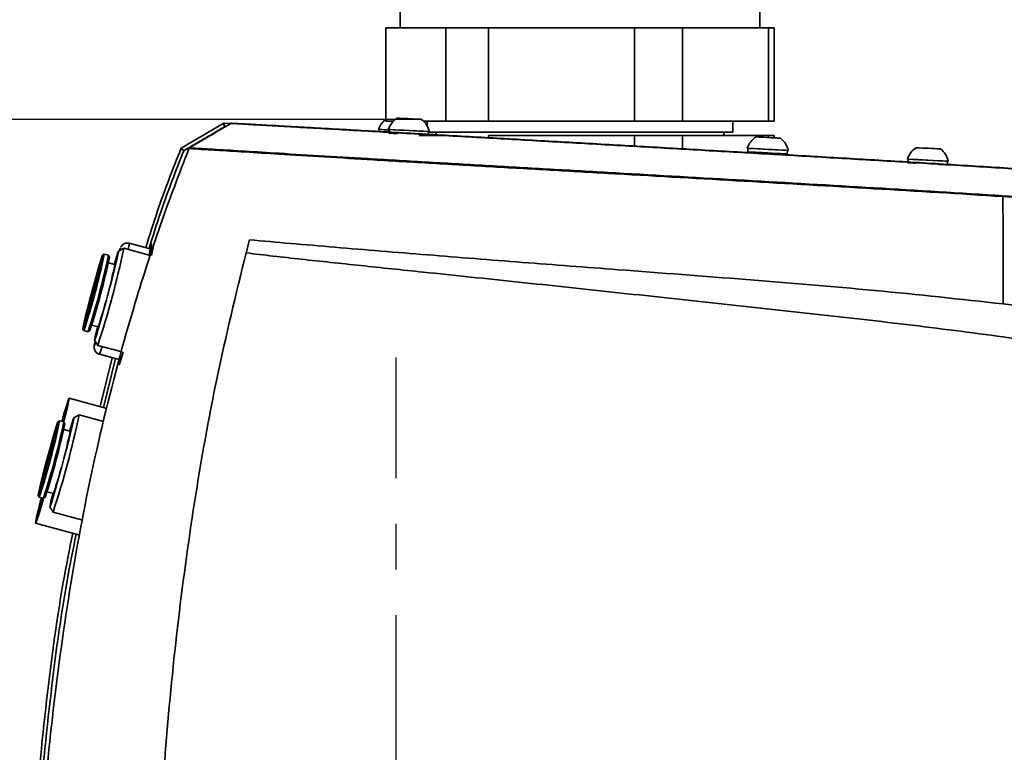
# Model space of a CAD drawing. Header units: millimetres. Extents: x 609 to 1177, y -109 to 470.
# Tile 33 of 40: x 839 to 866, y 267 to 287. Entities that reach past the tile are written whole.
import ezdxf

# ---------------------------------------------------------------- set-up
doc = ezdxf.new("R2010")
doc.units = ezdxf.units.MM
doc.header["$PDSIZE"] = -1
doc.linetypes.add('CENTER', pattern=[10.16, 6.35, -1.27, 1.27, -1.27])
doc.layers.add('中心线层', color=4, linetype='CENTER')
doc.dimstyles.new('ISO-25', dxfattribs={"dimtxt": 2.5, "dimasz": 2, "dimexe": 1.5, "dimexo": 0.625, "dimtad": 1, "dimdec": 1, "dimlfac": 5, "dimtxsty": 'Standard', "dimcen": 2.5, "dimclrd": 1, "dimclre": 1, "dimadec": 0, "dimazin": 0, "dimtfac": 1, "dimtdec": 1, "dimtmove": 0, "dimatfit": 3, "dimfxl": 1, "dimarcsym": 0})

# ---------------------------------------------------------------- blocks, each defined once
blk = doc.blocks.new('*D60')
at = {"color": 1, "lineweight": -2, "transparency": 16777216}
for p, q in [((850.038, 284.199), (743.538, 284.199)), ((745.038, 282.199), (745.038, 207.969)), ((815.721, 205.969), (743.538, 205.969))]:
    blk.add_line(p, q, dxfattribs=at)
at = {"color": 1, "transparency": 16777216}
for points in [[(744.705, 282.199), (745.372, 282.199), (745.038, 284.199)], [(744.705, 207.969), (745.372, 207.969), (745.038, 205.969)]]:
    blk.add_solid(points, dxfattribs=at)
at = {"layer": 'Defpoints', "color": 0, "transparency": 16777216}
for p in [(850.663, 284.199), (745.038, 205.969), (816.346, 205.969)]:
    blk.add_point(p, dxfattribs=at)
at = {"color": 0, "transparency": 16777216, "insert": (743.163, 240.692), "char_height": 2.5, "attachment_point": 5, "rotation": 90}
blk.add_mtext('319', dxfattribs=at)

msp = doc.modelspace()

# ---------------------------------------------------------------- linework, layer by layer
at = {"linetype": 'Continuous', "lineweight": 35}
for p, q in [((849.47374, 287.19792), (849.47374, 286.74792)), ((859.47374, 286.74792), (859.47374, 287.19792)), ((849.07374, 286.74792), (849.07374, 284.14792)), ((849.07668, 286.74792), (849.07374, 286.74792)), ((849.07668, 284.14792), (849.07668, 286.74792)), ((849.90898, 286.74792), (849.07668, 286.74792)), ((850.74127, 286.74792), (849.90898, 286.74792)), ((850.74127, 284.14792), (850.74127, 286.74792)), ((851.92959, 286.74792), (850.74127, 286.74792)), ((851.92959, 284.14792), (851.92959, 286.74792)), ((853.95834, 286.74792), (851.92959, 286.74792)), ((855.98708, 286.74792), (853.95834, 286.74792)), ((855.98708, 284.14792), (855.98708, 286.74792)), ((857.32665, 286.74792), (855.98708, 286.74792)), ((857.32665, 284.14792), (857.32665, 286.74792)), ((858.5231, 286.74792), (857.32665, 286.74792)), ((859.71955, 286.74792), (858.5231, 286.74792)), ((859.71955, 284.14792), (859.71955, 286.74792)), ((859.87374, 286.74792), (859.71955, 286.74792)), ((859.87374, 284.14792), (859.87374, 286.74792)), ((844.55249, 284.08659), (843.3847, 283.40206)), ((844.76155, 284.08679), (843.60431, 283.40778)), ((844.57455, 284.09231), (844.75352, 284.08208)), ((849.07668, 284.14792), (849.07374, 284.14792)), ((849.28206, 284.14792), (849.07668, 284.14792)), ((850.74127, 284.14792), (850.12666, 284.14792)), ((850.22374, 284.14792), (850.22374, 284.0158)), ((851.92959, 284.14792), (850.74127, 284.14792)), ((855.98708, 284.14792), (851.92959, 284.14792)), ((857.32665, 284.14792), (855.98708, 284.14792)), ((859.71955, 284.14792), (857.32665, 284.14792)), ((858.72374, 283.84792), (858.72374, 284.14792)), ((859.87374, 284.14792), (859.71955, 284.14792)), ((848.892, 283.91678), (848.88913, 283.86197)), ((849.16308, 283.91678), (849.15785, 283.81692)), ((849.4075, 283.80371), (849.38754, 283.80488)), ((850.68502, 283.75075), (850.00555, 283.75075)), ((850.02666, 283.77139), (850.00668, 283.77232)), ((850.02304, 283.77164), (850.02666, 283.77139)), ((850.25634, 283.75936), (850.26158, 283.85922)), ((854.47374, 283.84792), (850.26098, 283.84792)), ((850.47374, 283.84792), (850.47374, 283.77201)), ((851.92959, 283.75075), (851.92959, 283.68919)), ((855.98708, 283.75075), (851.92959, 283.75075)), ((858.72374, 283.84792), (854.47374, 283.84792)), ((855.98708, 283.75075), (855.98708, 283.45762)), ((857.32665, 283.75075), (855.98708, 283.75075)), ((857.32665, 283.75075), (857.32665, 283.38086)), ((859.71955, 283.75075), (857.32665, 283.75075)), ((858.47374, 283.75075), (858.47374, 283.84792)), ((859.71955, 283.75075), (859.71955, 283.69426)), ((859.87374, 283.75075), (859.71955, 283.75075)), ((859.87374, 283.68613), (859.87374, 283.75075)), ((843.36798, 283.38268), (843.36913, 283.38161)), ((843.37159, 283.3807), (843.36913, 283.38161)), ((843.5898, 283.38741), (843.58733, 283.38866)), ((843.59484, 283.38577), (843.5898, 283.38741)), ((843.60611, 283.40651), (843.60409, 283.40814)), ((843.60611, 283.40651), (843.60918, 283.40561)), ((859.14714, 283.39342), (859.14191, 283.29356)), ((859.39157, 283.2806), (859.3906, 283.26202)), ((859.9896, 283.22733), (859.99075, 283.2492)), ((860.01071, 283.24803), (859.99074, 283.24896)), ((860.2404, 283.236), (860.24563, 283.33586)), ((863.60112, 283.09276), (863.59589, 282.99289)), ((864.4647, 282.94737), (864.44472, 282.94829)), ((864.69438, 282.93534), (864.69962, 283.0352)), ((842.51725, 280.59785), (841.93783, 280.75314)), ((845.18637, 280.48292), (845.28173, 280.84646)), ((841.78427, 280.61417), (841.63737, 280.52934)), ((842.5303, 280.41453), (841.78491, 280.61431)), ((841.2432, 280.44866), (841.19424, 280.42038)), ((841.35959, 280.41771), (841.2437, 280.44877)), ((841.53959, 280.16241), (841.35751, 280.21121)), ((841.38823, 280.36839), (841.35997, 280.41737)), ((841.53712, 280.22053), (841.5216, 280.16723)), ((840.64554, 278.37308), (840.6738, 278.3241)), ((840.67418, 278.32376), (840.79007, 278.2927)), ((840.79057, 278.29281), (840.83954, 278.32109)), ((840.89154, 278.47257), (841.07361, 278.42377)), ((840.98924, 278.03208), (840.97222, 277.94958)), ((840.97479, 278.05712), (841.05957, 277.91019)), ((841.06006, 277.90975), (841.73683, 277.72838)), ((841.10943, 277.66222), (841.68886, 277.50693)), ((841.12475, 276.20878), (841.4666, 277.5665)), ((841.5594, 277.54163), (841.21773, 276.18386)), ((841.67534, 277.51055), (841.65778, 277.42442)), ((841.6567, 277.41966), (841.65273, 277.39484)), ((841.31601, 276.15752), (840.26469, 276.43928)), ((840.20061, 276.14587), (840.18703, 276.14951)), ((840.00115, 275.81222), (839.95218, 275.78394)), ((840.11754, 275.78126), (840.00165, 275.81232)), ((840.54221, 275.97773), (840.39532, 275.89289)), ((841.21932, 275.79656), (840.54285, 275.97786)), ((840.29753, 275.52597), (840.11546, 275.57476)), ((840.14618, 275.73195), (840.11792, 275.78092)), ((840.29507, 275.58408), (840.27955, 275.53078)), ((839.40349, 273.73664), (839.43175, 273.68766)), ((839.43213, 273.68732), (839.54802, 273.65626)), ((839.46211, 273.55086), (839.49223, 273.67121)), ((839.54852, 273.65636), (839.59749, 273.68464)), ((839.64948, 273.83612), (839.83156, 273.78732)), ((839.73274, 273.42068), (839.81752, 273.27375)), ((839.41041, 273.25178), (839.42399, 273.24814)), ((839.81801, 273.27331), (840.64589, 273.05143)), ((839.33275, 272.962), (840.55983, 272.63313))]:
    msp.add_line(p, q, dxfattribs=at)
at = {"linetype": 'Continuous', "lineweight": 35, "flags": 128}
for points in [[(849.16237, 283.90316), (849.06364, 283.90826), (848.93527, 283.9148), (848.87524, 283.91772), (848.89165, 283.91663), (848.89199, 283.91661)], [(850.10161, 283.86807), (849.9253, 283.87743), (849.72022, 283.88822), (849.51408, 283.89898), (849.33472, 283.90826), (849.20635, 283.9148), (849.14632, 283.91772), (849.16273, 283.91663), (849.16307, 283.91661)], [(850.26157, 283.85906), (850.27979, 283.85832), (850.22534, 283.86139), (850.10161, 283.86807)], [(860.08566, 283.34471), (859.90935, 283.35407), (859.70428, 283.36486), (859.49814, 283.37562), (859.31878, 283.3849), (859.19041, 283.39144), (859.13038, 283.39436), (859.14679, 283.39327), (859.14713, 283.39325)], [(859.39154, 283.27996), (859.35924, 283.28168), (859.22357, 283.28896), (859.15105, 283.29297), (859.15147, 283.29317), (859.22478, 283.28954), (859.36107, 283.28256), (859.54195, 283.27318), (859.74297, 283.26267), (859.937, 283.25244), (860.09782, 283.24388), (860.20372, 283.23814), (860.2404, 283.236), (860.2404, 283.236)], [(859.39156, 283.28035), (859.37159, 283.28152), (859.39617, 283.28037), (859.46566, 283.27684), (859.56948, 283.27148), (859.69182, 283.2651), (859.81406, 283.25867), (859.91759, 283.25316), (859.98664, 283.24943), (860.01071, 283.24803), (860.01071, 283.24803)], [(860.24562, 283.3357), (860.26385, 283.33496), (860.2094, 283.33804), (860.08566, 283.34471)], [(864.69961, 283.03503), (864.70917, 283.03458), (864.7106, 283.03474), (864.63636, 283.03884), (864.49649, 283.04634), (864.30987, 283.05623), (864.10171, 283.06716), (863.90012, 283.07766), (863.73233, 283.08631), (863.621, 283.09195), (863.58116, 283.09381), (863.60112, 283.09259)], [(842.49198, 280.4248), (842.50509, 280.48063), (842.53833, 280.62974), (842.55375, 280.71426), (842.55072, 280.73075), (842.52937, 280.67853), (842.50374, 280.60147)], [(841.05563, 278.42859), (841.04119, 278.36964), (841.00104, 278.19972), (840.97865, 278.09335), (840.97532, 278.05671), (840.99124, 278.09192), (841.02549, 278.19693), (841.07608, 278.36565), (841.14006, 278.58827), (841.21372, 278.85185), (841.29278, 279.14108), (841.37264, 279.43914), (841.44867, 279.72871), (841.51643, 279.99296), (841.57201, 280.21654), (841.61216, 280.38645), (841.63455, 280.49282), (841.63788, 280.52947), (841.62196, 280.49426), (841.58771, 280.38925), (841.53712, 280.22053), (841.53712, 280.22053)], [(841.68798, 280.60498), (841.67988, 280.58542), (841.66596, 280.54585)], [(841.68658, 280.55776), (841.68875, 280.5693), (841.69372, 280.61035)], [(841.69372, 280.61035), (841.69342, 280.61125), (841.68798, 280.60498)], [(841.11122, 280.16465), (841.05341, 279.96324), (840.98653, 279.72321), (840.91514, 279.46092), (840.8441, 279.19425), (840.77825, 278.94138), (840.72209, 278.71952), (840.67944, 278.54381), (840.6532, 278.42622), (840.64516, 278.37476), (840.65588, 278.39293), (840.68461, 278.47951), (840.72941, 278.62858), (840.78722, 278.83), (840.8541, 279.07003), (840.92549, 279.33231), (840.99653, 279.59898), (841.06238, 279.85186), (841.11854, 280.07371), (841.1612, 280.24942), (841.18744, 280.36701), (841.19547, 280.41848), (841.18475, 280.4003), (841.15602, 280.31373), (841.11122, 280.16465)], [(841.02837, 279.83135), (840.98348, 279.67405), (840.93097, 279.48329), (840.87717, 279.28207), (840.82858, 279.09467), (840.79105, 278.94369), (840.76912, 278.84733), (840.76542, 278.81723), (840.7804, 278.85702), (840.81226, 278.96188), (840.85715, 279.11918), (840.90966, 279.30994), (840.96346, 279.51116), (841.01205, 279.69856), (841.04958, 279.84955), (841.07152, 279.9459), (841.07522, 279.976), (841.06023, 279.93622), (841.02837, 279.83135)], [(840.96953, 277.90803), (840.98109, 277.93346), (841.00528, 278.00429)], [(840.97222, 277.94958), (840.96756, 277.90763), (840.96953, 277.90803)], [(841.65778, 277.42442), (841.65155, 277.37365), (841.66381, 277.39161), (841.69405, 277.47756), (841.74103, 277.62799), (841.76855, 277.71987)], [(840.06255, 275.796), (840.06818, 275.8157), (840.13953, 276.06141), (840.19692, 276.25142), (840.23801, 276.37793), (840.26111, 276.43577), (840.26528, 276.42258), (840.25036, 276.33889), (840.21694, 276.18813), (840.1664, 275.97647), (840.11797, 275.78085)], [(840.18792, 276.14794), (840.18621, 276.14929), (840.16879, 276.10969), (840.13406, 276.0042), (840.08366, 275.83776), (840.07072, 275.79381)], [(840.11412, 275.78218), (840.16232, 275.98014), (840.20147, 276.14976), (840.22302, 276.25603), (840.22602, 276.29433), (840.21035, 276.26298), (840.19146, 276.20886)], [(839.81358, 273.79214), (839.79914, 273.73319), (839.75899, 273.56328), (839.7366, 273.45691), (839.73327, 273.42026), (839.74919, 273.45547), (839.78344, 273.56049), (839.83402, 273.72921), (839.89801, 273.95183), (839.97167, 274.21541), (840.05073, 274.50463), (840.13059, 274.80269), (840.20661, 275.09226), (840.27438, 275.35652), (840.32995, 275.5801), (840.3701, 275.75001), (840.39249, 275.85638), (840.39583, 275.89303), (840.3799, 275.85782), (840.34566, 275.7528), (840.29507, 275.58408), (840.29507, 275.58408)], [(840.10704, 275.85953), (840.11579, 275.89611), (840.11866, 275.91157), (840.1152, 275.90354), (840.10594, 275.87326), (840.0923, 275.82532), (840.08273, 275.79059)], [(840.08891, 275.78894), (840.09374, 275.80739), (840.10704, 275.85953)], [(840.10214, 275.78539), (840.10224, 275.78584), (840.1051, 275.8013), (840.10164, 275.79327), (840.09935, 275.78614)], [(839.86917, 275.52821), (839.81136, 275.32679), (839.74448, 275.08676), (839.67308, 274.82448), (839.60205, 274.55781), (839.5362, 274.30493), (839.48004, 274.08308), (839.43738, 273.90737), (839.41114, 273.78977), (839.40311, 273.73831), (839.41382, 273.75649), (839.44256, 273.84306), (839.48736, 273.99214), (839.54517, 274.19355), (839.61205, 274.43358), (839.68344, 274.69587), (839.75448, 274.96254), (839.82032, 275.21541), (839.87649, 275.43727), (839.91914, 275.61298), (839.94538, 275.73057), (839.95342, 275.78203), (839.9427, 275.76386), (839.91397, 275.67728), (839.86917, 275.52821)], [(839.78632, 275.19491), (839.74143, 275.03761), (839.68892, 274.84684), (839.63512, 274.64563), (839.58653, 274.45823), (839.549, 274.30724), (839.52706, 274.21089), (839.52336, 274.18079), (839.53835, 274.22057), (839.5702, 274.32544), (839.6151, 274.48274), (839.66761, 274.6735), (839.7214, 274.87472), (839.77, 275.06212), (839.80753, 275.2131), (839.82946, 275.30945), (839.83316, 275.33956), (839.81818, 275.29977), (839.78632, 275.19491)], [(839.54963, 273.657), (839.49201, 273.45635), (839.42731, 273.23737), (839.37782, 273.07829), (839.34556, 272.98564), (839.33185, 272.9632), (839.33725, 273.01189), (839.36155, 273.12972), (839.40375, 273.31186), (839.46211, 273.55086)], [(839.38104, 273.18074), (839.37443, 273.14525), (839.37142, 273.10695), (839.38709, 273.13831), (839.42076, 273.23794), (839.47094, 273.4015), (839.53544, 273.62184), (839.54553, 273.65693)], [(839.51449, 273.66524), (839.50888, 273.64453), (839.49305, 273.58476), (839.47974, 273.53262), (839.47099, 273.49603), (839.46813, 273.48058), (839.47159, 273.4886), (839.48085, 273.51889), (839.49449, 273.56683), (839.51045, 273.62511), (839.5207, 273.66358)], [(839.53037, 273.66099), (839.52588, 273.64177), (839.52302, 273.62631), (839.52648, 273.63434), (839.53435, 273.65992)]]:
    msp.add_lwpolyline(points, dxfattribs=at)
at = {"linetype": 'Continuous', "lineweight": 35}
for centre, radius, start, end in [((844.57227, 284.05239), 0.03998, 86.728865, 120.065226), ((844.7814, 284.05265), 0.03998, 86.728866, 120.092367), ((844.78653, 284.05993), 0.03244, 87.125868, 127.418776), ((849.43328, 283.73589), 0.59, 127.545495, 162.039644), ((849.70436, 283.73589), 0.59, 122.166918, 162.039644), ((842.82239, 152.20643), 132.19216, 86.9041294, 87.1521313), ((849.57885, 276.26073), 7.95415, 86.467484, 87.241377), ((849.70436, 283.73589), 0.59, 11.961699, 51.834425), ((846.45721, 232.96986), 51.00507, 86.959773, 87.263872), ((851.87604, 331.44249), 47.70308, 266.733436, 267.03371), ((841.57748, 128.63428), 155.46767, 86.7979108, 87.2033033), ((852.3478, 327.6848), 43.9752, 266.973178, 267.273984), ((859.68842, 283.21253), 0.59, 122.166918, 162.039644), ((852.80644, 151.68307), 132.19216, 86.9041294, 87.1521313), ((859.5629, 275.73737), 7.95415, 86.467484, 87.241377), ((859.68842, 283.21253), 0.59, 11.961699, 51.834425), ((843.62799, 283.3713), 0.04145, 121.86913, 157.135434), ((843.63301, 283.37328), 0.04016, 126.407576, 161.883065), ((851.56153, 128.11092), 155.46767, 86.7979108, 87.2033033), ((862.46457, 329.89427), 46.71125, 266.964162, 267.270811), ((864.1424, 282.91187), 0.59, 122.166918, 162.039644), ((858.66502, 178.37368), 105.16446, 86.8155352, 87.185808), ((864.1424, 282.91187), 0.59, 11.961699, 51.834425), ((865.08097, 308.19778), 25.2486, 266.628015, 267.11551), ((856.01552, 127.81026), 155.46767, 86.7979108, 87.2033033), ((866.59727, 322.9782), 40.08805, 266.987361, 267.279276), ((841.0991, 280.81423), 0.84092, 343.935865, 355.834347), ((840.12155, 281.09706), 2.52597, 344.186963, 352.686225), ((817.70774, 285.6178), 24.59097, 341.733773, 348.259801), ((841.67512, 280.65966), 0.84439, 343.952829, 355.802092), ((822.34468, 284.37506), 19.30209, 341.730492, 348.263081), ((822.09539, 284.44187), 19.68003, 341.792613, 348.20096), ((822.15242, 284.42659), 19.65923, 341.906622, 348.086951), ((824.95611, 283.67517), 16.95143, 341.953359, 348.040214), ((839.91416, 278.19966), 1.31054, 335.789255, 345.723197), ((840.4938, 278.04431), 1.31032, 335.788145, 345.723752), ((821.10263, 279.73862), 19.30209, 341.730492, 348.263081), ((816.46568, 280.98136), 24.59097, 341.733773, 348.259801), ((820.85333, 279.80543), 19.68003, 341.792613, 348.20096), ((820.91037, 279.79014), 19.65923, 341.906622, 348.086951), ((823.71406, 279.03873), 16.95143, 341.953359, 348.040214), ((842.29498, 272.85539), 2.91095, 163.767419, 172.16998)]:
    msp.add_arc(centre, radius, start, end, dxfattribs=at)
for points, knots in [([(844.76682, 284.0857), (844.56221, 283.96689), (844.22713, 283.77232), (843.84071, 283.54509), (843.65846, 283.43743), (843.60611, 283.40651)], [0, 0, 0, 0, 0.52779807, 0.8643628, 1, 1, 1, 1]), ([(844.5889, 283.99145), (844.58877, 283.9918), (844.58575, 284.00013), (844.57886, 284.01905), (844.56891, 284.04581), (844.56017, 284.06866), (844.554, 284.08403), (844.55283, 284.086), (844.55224, 284.08699)], [0, 0, 0, 0, 0.00720964, 0.16856936, 0.38203122, 0.58892592, 0.7938349, 1, 1, 1, 1]), ([(844.5889, 283.99145), (844.58885, 283.99182), (844.58778, 284.00062), (844.5853, 284.02059), (844.58161, 284.04883), (844.5782, 284.07296), (844.57562, 284.08918), (844.57491, 284.09126), (844.57455, 284.09231)], [0, 0, 0, 0, 0.00720965, 0.16856951, 0.3820311, 0.58892549, 0.79383451, 1, 1, 1, 1]), ([(844.76682, 284.0857), (844.7648, 284.08629), (844.76194, 284.08714), (844.76149, 284.08722), (844.76135, 284.08724)], [0, 0, 0, 0, 0.70408397, 1, 1, 1, 1]), ([(892.60316, 268.31079), (892.60067, 268.31743), (892.59624, 268.32931), (892.53342, 268.4036), (892.45588, 268.49182), (892.35122, 268.60735), (892.22208, 268.74746), (892.07063, 268.90989), (891.89928, 269.09216), (891.64668, 269.35917), (891.36346, 269.65656), (891.05844, 269.97537), (890.82036, 270.22359), (890.57439, 270.47952), (890.32134, 270.74231), (890.0621, 271.01107), (889.79743, 271.28503), (889.52812, 271.56339), (889.16327, 271.93992), (888.79052, 272.32377), (888.41156, 272.7131), (888.12453, 273.00748), (887.83472, 273.30414), (887.54234, 273.60282), (887.24753, 273.90326), (886.95044, 274.20521), (886.65127, 274.50836), (886.24956, 274.91393), (885.84362, 275.32118), (885.4334, 275.72906), (885.12352, 276.03499), (884.81134, 276.34058), (884.49671, 276.64547), (884.1795, 276.94917), (883.85925, 277.25134), (883.5357, 277.55144), (883.09941, 277.94796), (882.65513, 278.33756), (882.20073, 278.71703), (881.85431, 278.99563), (881.50178, 279.26719), (881.14266, 279.53058), (880.77646, 279.78473), (880.40289, 280.02845), (880.02175, 280.26061), (879.50332, 280.55339), (878.96948, 280.81925), (878.42242, 281.05603), (878.00611, 281.21915), (877.58436, 281.36809), (877.15787, 281.50341), (876.7274, 281.62587), (876.29359, 281.73643), (875.85701, 281.83613), (875.2719, 281.95607), (874.68299, 282.05876), (874.09168, 282.14823), (873.64729, 282.20959), (873.20215, 282.26601), (872.75637, 282.31818), (872.31008, 282.36672), (871.86337, 282.41215), (871.41633, 282.4549), (870.81993, 282.50883), (870.07382, 282.57135), (869.17782, 282.64057), (868.28123, 282.70543), (867.38413, 282.76703), (866.4865, 282.82616), (865.58861, 282.8834), (864.69069, 282.93918), (863.79272, 282.99385), (862.59538, 283.0656), (861.39812, 283.13604), (860.20136, 283.20572), (859.30411, 283.25767), (858.40728, 283.30938), (857.51095, 283.36089), (856.61534, 283.41226), (855.72068, 283.46348), (854.82727, 283.51455), (853.63782, 283.58245), (852.4527, 283.65003), (851.27662, 283.71707), (850.40159, 283.7669), (849.53604, 283.81615), (848.68593, 283.8645), (847.85793, 283.91154), (847.06467, 283.95657), (846.32261, 283.99858), (845.6591, 284.03601), (845.14075, 284.06502), (844.87828, 284.07953), (844.76682, 284.0857)], [0, 0, 0, 0, 0.0098087, 0.0175283, 0.02524883, 0.03297047, 0.04069115, 0.04841019, 0.05612776, 0.06384393, 0.07928829, 0.08699831, 0.09470668, 0.10241382, 0.11012017, 0.11782565, 0.12553025, 0.1332341, 0.14093777, 0.15634695, 0.16404913, 0.17175125, 0.17945329, 0.18715516, 0.19485686, 0.20255826, 0.21025951, 0.2179609, 0.23336539, 0.24106715, 0.248769, 0.25647095, 0.26417299, 0.27187559, 0.27957901, 0.28728285, 0.29498709, 0.31039917, 0.3181063, 0.32581446, 0.33352364, 0.34123426, 0.34894611, 0.35665893, 0.36437274, 0.37208768, 0.38752639, 0.39524198, 0.40295739, 0.41067235, 0.41838609, 0.4260985, 0.43380959, 0.44151934, 0.4492278, 0.464643, 0.47234775, 0.480051, 0.48775335, 0.49545487, 0.50315558, 0.51085546, 0.51855472, 0.52625348, 0.54164965, 0.55704499, 0.57243954, 0.58783531, 0.60323226, 0.6186272, 0.63402009, 0.64941322, 0.66480659, 0.6955948, 0.71098867, 0.72638265, 0.74177673, 0.75717131, 0.77256667, 0.78796266, 0.80335931, 0.81875701, 0.84956608, 0.86497289, 0.8803833, 0.89579989, 0.9112251, 0.92666057, 0.94211191, 0.95758162, 0.97307194, 0.9885655, 1, 1, 1, 1]), ([(844.78368, 284.09257), (844.78378, 284.09256), (844.78413, 284.09255), (844.78649, 284.09242), (844.78816, 284.09233)], [0, 0, 0, 0, 0.29153749, 1, 1, 1, 1]), ([(844.78816, 284.09233), (844.89925, 284.08622), (845.16081, 284.07182), (845.67735, 284.04309), (846.33864, 284.00605), (847.07839, 283.96441), (847.86957, 283.91973), (848.69575, 283.87295), (849.54436, 283.82482), (850.40866, 283.77572), (851.28266, 283.72602), (852.45771, 283.65913), (853.64199, 283.59162), (854.83074, 283.52375), (855.72375, 283.4727), (856.61805, 283.42151), (857.51334, 283.37017), (858.40938, 283.31866), (859.30595, 283.26696), (860.20296, 283.21502), (861.39942, 283.14536), (862.59639, 283.07493), (863.79346, 283.0032), (864.69126, 282.94853), (865.589, 282.89276), (866.48666, 282.83553), (867.38404, 282.77642), (868.2809, 282.71483), (869.17734, 282.64997), (870.07324, 282.58076), (870.81927, 282.51825), (871.41563, 282.46432), (871.86262, 282.42157), (872.30929, 282.37615), (872.75554, 282.32761), (873.20129, 282.27543), (873.64641, 282.21902), (874.09078, 282.15767), (874.6821, 282.0682), (875.27103, 281.96551), (875.85622, 281.84558), (876.2929, 281.74587), (876.72684, 281.6353), (877.15748, 281.51282), (877.58415, 281.37747), (878.00611, 281.22849), (878.42265, 281.06532), (878.97004, 280.82846), (879.50419, 280.56247), (880.0229, 280.26953), (880.40423, 280.03725), (880.77794, 279.79341), (881.14425, 279.53913), (881.50343, 279.27562), (881.85599, 279.00397), (882.2024, 278.72528), (882.65673, 278.34573), (883.10091, 277.95607), (883.53706, 277.55952), (883.86045, 277.25943), (884.18053, 276.95727), (884.49757, 276.6536), (884.812, 276.34875), (885.12398, 276.04321), (885.43364, 275.73735), (885.84355, 275.32956), (886.24917, 274.92241), (886.65056, 274.51694), (886.94948, 274.21389), (887.24632, 273.91202), (887.54086, 273.61167), (887.83298, 273.31308), (888.12252, 273.01651), (888.40928, 272.72223), (888.78786, 272.33305), (889.16024, 271.94932), (889.52471, 271.5729), (889.79373, 271.29465), (890.05809, 271.02079), (890.31703, 270.75213), (890.56977, 270.48943), (890.81542, 270.23361), (891.05317, 269.98549), (891.35774, 269.66684), (891.64053, 269.3696), (891.89275, 269.10269), (892.06382, 268.92052), (892.21502, 268.75819), (892.344, 268.61812), (892.44831, 268.50283), (892.52639, 268.41399), (892.59992, 268.32641), (892.6041, 268.31241), (892.6069, 268.30307)], [0, 0, 0, 0, 0.01133865, 0.02669672, 0.04205157, 0.05739449, 0.07272813, 0.08805468, 0.10337745, 0.11869728, 0.13401554, 0.14933292, 0.17997194, 0.19528771, 0.2106034, 0.22591903, 0.24123461, 0.25655014, 0.27186567, 0.28718125, 0.30249687, 0.33312917, 0.34844506, 0.36376111, 0.37907736, 0.39439412, 0.40971133, 0.42502891, 0.44034713, 0.45566636, 0.47098696, 0.47864785, 0.48630928, 0.49397136, 0.50163419, 0.50929791, 0.51696266, 0.5246286, 0.5322959, 0.54763728, 0.55530957, 0.56298375, 0.57065983, 0.57833776, 0.58601735, 0.59369835, 0.60138038, 0.60906302, 0.62443513, 0.63211658, 0.63979671, 0.64747522, 0.65515196, 0.66282683, 0.67049984, 0.67817104, 0.6858405, 0.70117597, 0.70884105, 0.71650498, 0.72416792, 0.73182997, 0.7394913, 0.74715203, 0.75481226, 0.76247207, 0.77779203, 0.78545098, 0.79310974, 0.80076837, 0.80842689, 0.81608534, 0.82374373, 0.83140206, 0.83906036, 0.8543803, 0.86203871, 0.86969712, 0.87735567, 0.88501436, 0.89267324, 0.90033229, 0.90799167, 0.91565151, 0.9309919, 0.93865387, 0.94631644, 0.95397973, 0.96164381, 0.96930834, 0.97697252, 0.98463642, 1, 1, 1, 1]), ([(844.5889, 283.99145), (844.58549, 283.98947), (844.38658, 283.87429), (844.0579, 283.6827), (843.6836, 283.46266), (843.50429, 283.35672), (843.45463, 283.32738)], [0, 0, 0, 0, 0.00898325, 0.52462753, 0.86833865, 1, 1, 1, 1]), ([(843.59484, 283.38577), (843.32533, 282.6803), (842.7863, 281.26935), (841.95895, 278.69698), (841.14729, 275.66499), (840.43224, 272.17155), (839.90632, 268.6543), (839.50258, 264.82368), (839.36426, 262.15858), (839.28722, 260.67423)], [0, 0, 0, 0, 0.097528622, 0.195059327, 0.348870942, 0.502699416, 0.655369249, 0.808055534, 1, 1, 1, 1]), ([(842.39796, 280.62982), (842.50377, 280.97204), (842.79123, 281.90187), (843.14803, 282.8076), (843.37351, 283.37998)], [0, 0, 0, 0, 0.36805357, 1, 1, 1, 1]), ([(843.45463, 283.32738), (843.23232, 282.76213), (842.87968, 281.86552), (842.59534, 280.94521), (842.49025, 280.60508)], [0, 0, 0, 0, 0.63042498, 1, 1, 1, 1]), ([(843.38438, 283.40257), (843.38181, 283.40108), (843.37506, 283.39718), (843.36922, 283.38967), (843.36764, 283.38395), (843.36735, 283.38287)], [0, 0, 0, 0, 0.33405787, 0.87420202, 1, 1, 1, 1]), ([(843.45463, 283.32738), (843.45434, 283.32757), (843.44864, 283.33129), (843.43341, 283.34123), (843.41035, 283.35618), (843.38819, 283.3704), (843.37355, 283.3796), (843.36665, 283.38378), (843.36774, 283.38288), (843.36798, 283.38268)], [0, 0, 0, 0, 0.006489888, 0.127701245, 0.340097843, 0.543787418, 0.742224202, 0.94109443, 1, 1, 1, 1]), ([(843.45463, 283.32738), (843.45439, 283.32763), (843.44982, 283.33268), (843.43758, 283.34613), (843.41903, 283.36634), (843.40114, 283.38558), (843.38929, 283.398), (843.38366, 283.40364), (843.38444, 283.40248), (843.3846, 283.40223)], [0, 0, 0, 0, 0.00652692, 0.1284295, 0.34203636, 0.54688629, 0.7464541, 0.94645864, 1, 1, 1, 1]), ([(843.60384, 283.40847), (843.6005, 283.40636), (843.59294, 283.40157), (843.58902, 283.39348), (843.58682, 283.38897)], [0, 0, 0, 0, 0.44250488, 1, 1, 1, 1]), ([(866.24001, 282.05037), (866.24, 282.05037), (865.04315, 282.13149), (862.64627, 282.27077), (859.05204, 282.48152), (856.08816, 282.64922), (853.75647, 282.78247), (852.05482, 282.87998), (850.37158, 282.97735), (848.8008, 283.06922), (847.3598, 283.15543), (846.14967, 283.22978), (845.13446, 283.2934), (844.43029, 283.337), (843.93163, 283.36654), (843.70712, 283.37936), (843.59484, 283.38577)], [0, 0, 0, 0, 0.00000049, 0.14665572, 0.29347072, 0.44026276, 0.5104, 0.58064683, 0.65074179, 0.72067153, 0.78049114, 0.84020293, 0.88963828, 0.93903441, 0.96951191, 1, 1, 1, 1]), ([(843.60918, 283.40561), (843.72124, 283.39925), (843.94533, 283.38653), (844.44305, 283.3573), (845.14586, 283.31424), (846.15928, 283.25136), (847.36755, 283.17774), (848.80708, 283.09216), (850.37671, 283.0007), (852.05915, 282.90359), (853.75999, 282.80619), (856.09098, 282.67312), (859.05415, 282.50452), (862.64827, 282.29771), (865.04412, 282.14871), (866.24145, 282.07424)], [0, 0, 0, 0, 0.03045145, 0.06089232, 0.11022157, 0.15959004, 0.21926212, 0.27904204, 0.34898416, 0.41909167, 0.48935127, 0.55950117, 0.70636721, 0.85325629, 1, 1, 1, 1]), ([(859.39034, 283.25712), (859.37386, 283.25811), (859.34818, 283.25967), (859.35081, 283.25958), (859.35176, 283.25956)], [0, 0, 0, 0, 0.64163264, 1, 1, 1, 1]), ([(860.02361, 283.22061), (860.02369, 283.22056), (860.02382, 283.22049), (859.99947, 283.22185), (859.98934, 283.22242)], [0, 0, 0, 0, 0.58386023, 1, 1, 1, 1]), ([(866.24001, 282.05037), (866.24175, 281.55512), (866.24523, 280.56164), (866.24827, 279.56487), (866.24979, 279.065)], [0, 0, 0, 0, 0.49850902, 1, 1, 1, 1]), ([(893.25589, 266.92519), (893.25073, 266.9377), (893.24043, 266.96272), (893.05151, 267.16218), (892.72852, 267.48279), (892.29223, 267.90843), (891.77377, 268.4156), (891.20396, 268.97593), (890.40618, 269.76455), (889.35416, 270.81299), (888.03539, 272.13433), (886.67746, 273.48686), (885.30863, 274.86425), (883.91716, 276.23569), (882.4585, 277.55979), (881.0325, 278.70907), (879.6185, 279.62876), (878.23899, 280.3137), (876.60365, 280.88483), (874.72372, 281.30072), (872.62369, 281.60738), (870.50144, 281.7956), (868.37118, 281.92379), (866.94946, 282.00325), (866.24001, 282.05037), (866.24001, 282.05037)], [0, 0, 0, 0, 0.03056721, 0.06112323, 0.09153129, 0.12196332, 0.15086029, 0.17987517, 0.20884576, 0.26387703, 0.31911959, 0.37429447, 0.42797887, 0.48177722, 0.53553473, 0.58916332, 0.63070986, 0.67238005, 0.71389071, 0.7708868, 0.82799646, 0.88532539, 0.94274392, 0.99999968, 1, 1, 1, 1]), ([(866.24145, 282.07424), (867.12383, 282.01619), (868.88864, 281.90006), (871.24133, 281.70957), (873.30056, 281.4989), (875.05961, 281.24206), (876.58589, 280.89901), (877.86778, 280.47917), (878.92389, 280.02269), (879.93956, 279.45718), (881.13263, 278.65237), (882.45377, 277.57719), (883.89738, 276.24316), (885.30265, 274.88202), (886.56384, 273.62612), (887.68935, 272.50109), (888.688, 271.50023), (889.66196, 270.52434), (890.60689, 269.58207), (891.34955, 268.84643), (891.89778, 268.30743), (892.32207, 267.89172), (892.72546, 267.4962), (893.04692, 267.17727), (893.23132, 266.98021), (893.26049, 266.93819), (893.25227, 266.93826), (893.25227, 266.93826)], [0, 0, 0, 0, 0.07123408, 0.1424728, 0.19039193, 0.23831495, 0.28612258, 0.31687422, 0.34761691, 0.37938059, 0.41115751, 0.46450185, 0.51788697, 0.57197358, 0.62605093, 0.66700597, 0.70795458, 0.749705, 0.79143252, 0.83433473, 0.85627867, 0.87821331, 0.90818723, 0.93896473, 0.96903486, 0.99999968, 1, 1, 1, 1]), ([(841.93423, 280.75139), (841.91343, 280.75573), (841.8723, 280.76431), (841.81408, 280.74919), (841.76867, 280.72449), (841.73765, 280.69628), (841.71878, 280.67187), (841.70802, 280.65413), (841.70428, 280.64649), (841.70243, 280.6427)], [0, 0, 0, 0, 0.19043945, 0.37656204, 0.53236983, 0.66683361, 0.78057446, 0.89103279, 1, 1, 1, 1]), ([(845.2813, 280.84665), (845.659, 280.81385), (846.41458, 280.74825), (847.65435, 280.64197), (848.92841, 280.53549), (850.66404, 280.39427), (852.86932, 280.22021), (855.83243, 279.99458), (859.10556, 279.74505), (862.68159, 279.45443), (865.0604, 279.19481), (866.24979, 279.065)], [0, 0, 0, 0, 0.06245619, 0.12494054, 0.18742622, 0.2499314, 0.37492096, 0.49993188, 0.66661775, 0.83331021, 1, 1, 1, 1]), ([(845.18556, 280.48326), (845.68869, 280.42528), (846.69494, 280.30931), (848.36943, 280.1315), (850.39648, 279.9208), (852.76612, 279.67272), (855.45136, 279.38592), (858.14806, 279.09659), (860.84923, 278.80337), (863.5514, 278.49771), (865.95074, 278.19194), (868.04672, 277.89196), (869.83769, 277.59809), (871.47257, 277.28494), (872.92823, 276.86879), (874.185, 276.33677), (875.34208, 275.61215), (876.44448, 274.70598), (877.50756, 273.66049), (878.54389, 272.50234), (879.54582, 271.31634), (880.51258, 270.10346), (881.43721, 268.85916), (882.31271, 267.58413), (882.98637, 266.51678), (883.35991, 265.62092), (883.48238, 265.05922), (883.44677, 264.60436), (883.31781, 264.28727), (883.08765, 264.04108), (882.70633, 263.82004), (882.17024, 263.68554), (880.78741, 263.57157), (878.64294, 263.59741), (875.72446, 263.53107), (872.78405, 263.49122), (869.83707, 263.44417), (866.88776, 263.39912), (863.71194, 263.35019), (860.31093, 263.29839), (856.6867, 263.24411), (853.67323, 263.20047), (851.27261, 263.1662), (849.48045, 263.14105), (847.70259, 263.11716), (845.95767, 263.09621), (844.27106, 263.07996), (843.23317, 263.07412), (842.7142, 263.0712)], [0, 0, 0, 0, 0.020823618, 0.041646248, 0.062477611, 0.093728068, 0.124985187, 0.15624268, 0.187502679, 0.218760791, 0.250019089, 0.27085956, 0.291698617, 0.312534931, 0.328156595, 0.343778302, 0.359390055, 0.375018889, 0.392871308, 0.410732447, 0.428593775, 0.446455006, 0.464318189, 0.482178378, 0.500026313, 0.507831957, 0.515622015, 0.519518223, 0.523410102, 0.52729495, 0.531199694, 0.538990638, 0.546801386, 0.580657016, 0.61451525, 0.648375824, 0.682237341, 0.716102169, 0.7499667, 0.791643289, 0.833322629, 0.87499736, 0.895837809, 0.916675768, 0.937511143, 0.958345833, 0.979171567, 1, 1, 1, 1]), ([(842.7142, 263.0712), (842.7817, 264.23678), (842.91684, 266.57051), (843.25793, 270.06487), (843.73104, 273.55381), (844.34876, 277.03856), (844.90586, 279.33189), (845.18556, 280.48326)], [0, 0, 0, 0, 0.19841748, 0.39727215, 0.59686691, 0.79760664, 1, 1, 1, 1]), ([(866.2498, 279.06503), (867.04132, 278.96773), (868.6241, 278.77319), (870.72972, 278.42923), (872.55662, 278.00162), (874.09017, 277.48772), (875.54527, 276.77555), (876.86757, 275.839), (878.08136, 274.76497), (879.51026, 273.30051), (881.15418, 271.46139), (882.66513, 269.59574), (883.8255, 268.07763), (884.51899, 267.00404), (884.92801, 266.12748), (885.11504, 265.50456), (885.19544, 264.97861), (885.15648, 264.40156), (884.91966, 263.85719), (884.55451, 263.47465), (884.15641, 263.21653), (883.61546, 262.97809), (882.89581, 262.79339), (881.59523, 262.6598), (879.84691, 262.59933), (877.64833, 262.59223), (875.4319, 262.63124), (872.79592, 262.65228), (869.74561, 262.64644), (867.43291, 262.64498), (866.27664, 262.64425)], [0, 0, 0, 0, 0.05245304, 0.1048876, 0.14035862, 0.17586892, 0.21117129, 0.24660547, 0.28220112, 0.31778102, 0.38136613, 0.44495402, 0.47678774, 0.50855771, 0.52983611, 0.54059239, 0.55131857, 0.56467415, 0.5781105, 0.59028048, 0.60063145, 0.61100832, 0.63141744, 0.65188899, 0.70077001, 0.749752, 0.79882281, 0.84782517, 0.92391813, 1, 1, 1, 1]), ([(840.96861, 277.93372), (840.96622, 277.91989), (840.96264, 277.89911), (840.95991, 277.871), (840.96027, 277.84006), (840.9668, 277.80001), (840.98755, 277.74926), (841.03022, 277.7005), (841.075, 277.66871), (841.10476, 277.6654), (841.11049, 277.66476)], [0, 0, 0, 0, 0.29196285, 0.43863985, 0.52214008, 0.60383925, 0.71080569, 0.83358445, 0.96798721, 1, 1, 1, 1]), ([(839.07197, 260.67423), (839.07291, 260.69661), (839.12314, 261.89923), (839.25624, 264.28111), (839.59556, 267.81), (839.95502, 270.61657), (840.27511, 272.23105), (840.36517, 272.68531)], [0, 0, 0, 0, 0.00555549, 0.29863588, 0.59168941, 0.88511668, 1, 1, 1, 1]), ([(840.45883, 272.6602), (840.36944, 272.20913), (840.05044, 270.59936), (839.69188, 267.78757), (839.346, 264.24035), (839.22822, 261.86036), (839.16934, 260.6703)], [0, 0, 0, 0, 0.114279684, 0.407833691, 0.703902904, 1, 1, 1, 1])]:
    msp.add_open_spline(points, degree=3, knots=knots, dxfattribs=at)
msp.add_open_spline([(866.24145, 282.07424), (866.24126, 282.07087), (866.24088, 282.06413), (866.2403, 282.05496), (866.24001, 282.05037)], degree=3, dxfattribs=at)
at = {"layer": '中心线层'}
msp.add_line((849.36201, 243.73351), (849.36201, 277.57814), dxfattribs=at)

# ---------------------------------------------------------------- dimensions: what is measured, and where the dimension line sits
dim = msp.add_linear_dim(base=(745.03821, 205.96937), p1=(850.66327, 284.19937), p2=(816.34589, 205.96937), angle=90, text='319', dimstyle='ISO-25')
dim.commit()
dim.dimension.update_dxf_attribs({"geometry": '*D60', "text_midpoint": (745.03821, 240.69151), "dimtype": 160})

doc.saveas('drawing.dxf')
